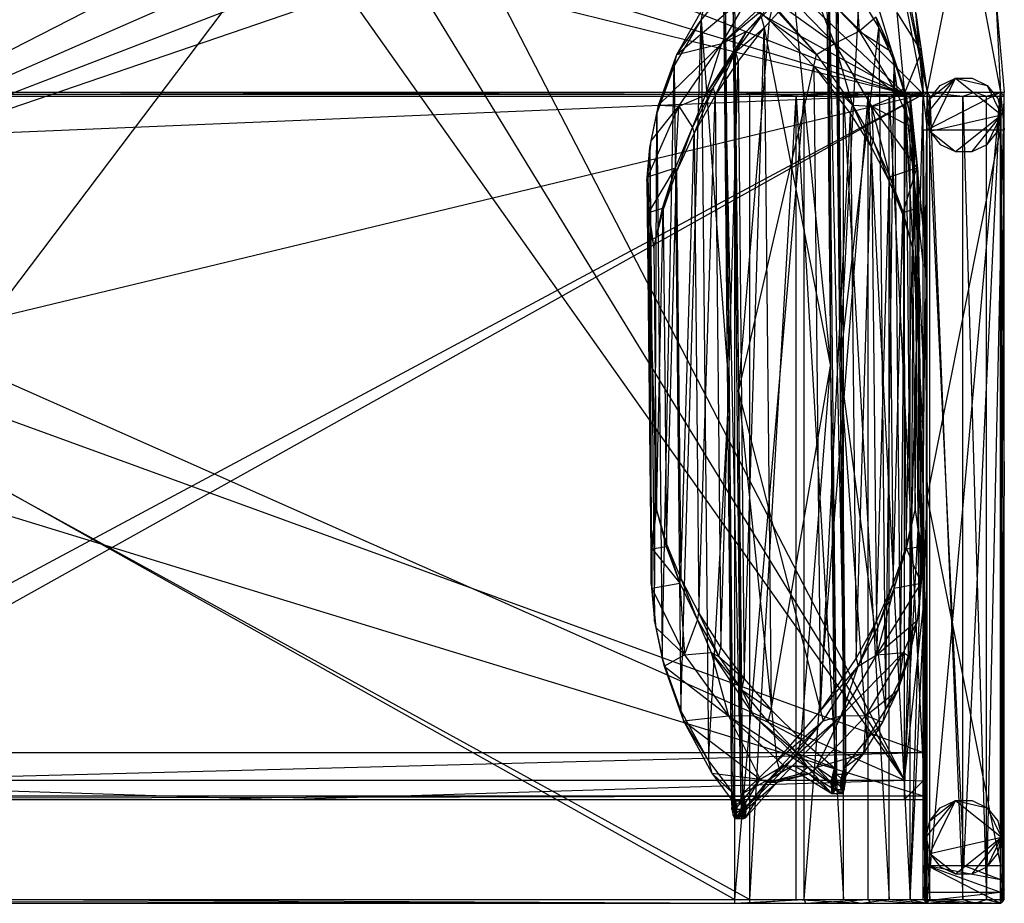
# Model space of a CAD drawing. Header units: inches. Extents: x -20.6 to 20.6, y -15.5 to 15.5.
# Tile 6 of 7: x 0 to 20.6, y -12.1 to 6.3. Entities that reach past the tile are written whole.
import ezdxf

# ---------------------------------------------------------------- set-up
doc = ezdxf.new("R2010")
doc.units = ezdxf.units.IN
doc.layers.get('0').update_dxf_attribs({"true_color": 0xc2ced6})

msp = doc.modelspace()

# ---------------------------------------------------------------- linework, layer by layer
at = {"color": 8, "true_color": 0x8c8177}
for p, q in [((-7.874, -9.591), (9.843, 13.834)), ((9.843, 13.834), (18.898, 4.738)), ((9.843, 13.834), (18.898, 4.738)), ((9.843, 13.834), (18.898, 4.738)), ((18.976, 4.779), (19.763, 8.707)), ((19.763, 8.707), (20.512, 4.779)), ((18.22, 8.216), (18.898, 4.738)), ((18.22, 8.216), (18.898, 4.738)), ((18.262, 8.113), (18.976, 4.779)), ((18.335, 8.142), (18.976, 4.779)), ((16.875, 7.444), (16.959, -0.938)), ((16.912, 7.598), (16.959, -0.938)), ((16.912, 7.598), (17.084, -9.454)), ((16.912, 7.598), (17.277, -9.454)), ((17.068, 7.444), (17.152, -0.938)), ((17.105, 7.598), (17.152, -0.938)), ((17.105, 7.598), (17.277, -9.454)), ((14.691, 5.796), (16.313, 7.143)), ((14.721, 7.043), (14.846, -1.474)), ((14.721, 7.043), (14.892, -10.01)), ((14.721, 7.043), (15.085, -10.01)), ((14.914, 7.043), (15.038, -1.474)), ((14.914, 7.043), (15.085, -10.01)), ((15.212, 6.054), (16.313, 7.143)), ((15.212, 6.054), (16.118, 7.063)), ((16.506, 7.143), (17.042, 5.796)), ((16.506, 7.143), (17.562, 6.054)), ((17.491, 7.063), (17.562, 6.054)), ((-7.48, 1.938), (2.147, 6.848)), ((-7.48, 1.938), (3.719, 6.848)), ((-7.48, 1.938), (5.291, 6.848)), ((-7.48, 1.938), (6.863, 6.848)), ((6.863, 6.848), (18.504, -9.578)), ((8.434, 6.848), (18.504, -9.578)), ((10.006, 6.848), (18.504, -9.578)), ((10.006, 6.848), (18.504, 4.752)), ((11.578, 6.848), (18.504, 4.752)), ((13.15, 6.848), (18.504, 4.752)), ((13.747, 5.565), (15.324, 6.894)), ((14.256, 6.286), (14.761, 6.908)), ((14.691, 5.796), (15.324, 6.894)), ((14.691, 5.796), (15.82, 6.862)), ((14.721, 6.848), (18.504, 4.752)), ((14.761, 6.908), (14.846, -1.474)), ((14.954, 6.908), (15.038, -1.474)), ((14.954, 6.908), (15.687, 6.286)), ((15.517, 6.894), (16.666, 5.565)), ((15.517, 6.894), (17.042, 5.796)), ((15.576, 6.126), (16.191, 6.805)), ((16.013, 6.862), (17.042, 5.796)), ((16.191, 6.805), (16.959, -0.938)), ((16.293, 6.848), (18.504, 4.752)), ((17.152, -0.938), (17.561, 6.805)), ((17.561, 6.805), (17.968, 6.126)), ((17.865, 6.848), (18.504, 4.752)), ((20.411, 6.735), (20.512, 4.779)), ((20.411, 6.735), (20.591, 4.779)), ((13.747, 5.565), (14.32, 6.577)), ((14.256, 6.286), (14.32, 6.577)), ((15.687, 6.286), (15.754, 6.577)), ((15.754, 6.577), (16.666, 5.565)), ((18.344, 6.447), (18.504, 4.752)), ((18.344, 6.447), (18.858, 5.625)), ((18.732, 6.505), (18.858, 5.625)), ((18.732, 6.505), (18.898, 4.738)), ((18.746, 6.427), (18.898, 4.779)), ((18.746, 6.427), (18.976, 4.779)), ((13.696, 5.325), (14.256, 6.286)), ((13.747, 5.565), (14.256, 6.286)), ((13.832, -8.13), (14.256, 6.286)), ((14.256, 6.286), (14.411, -9.179)), ((14.256, 6.286), (14.846, -1.474)), ((14.977, 5.623), (15.513, 6.357)), ((15.038, -1.474), (15.687, 6.286)), ((15.212, 6.054), (15.513, 6.357)), ((15.513, 6.357), (15.576, 6.126)), ((15.687, 6.286), (16.614, 5.325)), ((15.687, 6.286), (16.666, 5.565)), ((17.562, 6.054), (17.907, 6.357)), ((17.907, 6.357), (17.968, 6.126)), ((17.907, 6.357), (18.239, 5.623)), ((14.349, 4.716), (15.212, 6.054)), ((14.691, 5.796), (15.212, 6.054)), ((14.977, 5.623), (15.576, 6.126)), ((14.977, 5.623), (15.212, 6.054)), ((15.029, 5.423), (15.576, 6.126)), ((15.158, -7.467), (15.576, 6.126)), ((15.576, 6.126), (15.719, -8.11)), ((15.576, 6.126), (16.959, -0.938)), ((17.042, 5.796), (17.562, 6.054)), ((17.152, -0.938), (17.968, 6.126)), ((17.562, 6.054), (18.239, 5.623)), ((17.562, 6.054), (18.369, 4.716)), ((17.968, 6.126), (18.111, -8.11)), ((17.968, 6.126), (18.239, 5.623)), ((17.968, 6.126), (18.29, 5.423)), ((13.368, 4.511), (14.691, 5.796)), ((13.747, 5.565), (14.691, 5.796)), ((13.795, 4.486), (14.691, 5.796)), ((14.349, 4.716), (14.691, 5.796)), ((16.666, 5.565), (17.042, 5.796)), ((17.042, 5.796), (17.418, 4.511)), ((17.042, 5.796), (17.815, 4.486)), ((17.042, 5.796), (18.369, 4.716)), ((13.368, 4.511), (13.747, 5.565)), ((13.696, 5.325), (13.747, 5.565)), ((14.349, 4.716), (14.977, 5.623)), ((14.51, 4.873), (14.977, 5.623)), ((14.552, 4.707), (14.977, 5.623)), ((14.977, 5.623), (15.029, 5.423)), ((16.614, 5.325), (16.666, 5.565)), ((16.666, 5.565), (17.418, 4.511)), ((18.239, 5.623), (18.29, 5.423)), ((18.239, 5.623), (18.369, 4.716)), ((18.239, 5.623), (18.489, 4.873)), ((18.504, 4.752), (18.858, 5.625)), ((18.858, 5.625), (18.898, 4.738)), ((14.552, 4.707), (15.029, 5.423)), ((14.668, -6.814), (15.029, 5.423)), ((15.029, 5.423), (15.158, -7.467)), ((18.111, -8.11), (18.29, 5.423)), ((18.29, 5.423), (18.42, -7.467)), ((18.29, 5.423), (18.489, 4.873)), ((18.29, 5.423), (18.531, 4.707)), ((13.331, 4.329), (13.696, 5.325)), ((13.368, 4.511), (13.696, 5.325)), ((13.445, -7.038), (13.696, 5.325)), ((13.696, 5.325), (13.832, -8.13)), ((15.038, -1.474), (16.614, 5.325)), ((16.614, 5.325), (16.749, -8.13)), ((16.614, 5.325), (17.381, 4.329)), ((16.614, 5.325), (17.418, 4.511)), ((-18.898, 4.738), (18.898, -9)), ((-18.898, 4.738), (18.898, 4.738)), ((-15.276, 4.701), (15.276, 4.779)), ((-15.276, 4.779), (14.961, 4.779)), ((-15.276, 4.779), (15.276, 4.779)), ((-14.961, 4.701), (14.961, 4.779)), ((-14.961, 4.779), (14.961, 4.779)), ((-7.874, -1.707), (18.898, 4.738)), ((-7.874, 3.624), (18.898, 4.738)), ((-7.874, -9.591), (18.898, 4.738)), ((-7.48, -9.984), (18.898, 4.738)), ((14.078, 4.044), (14.51, 4.873)), ((14.109, 3.916), (14.51, 4.873)), ((14.349, 4.716), (14.51, 4.873)), ((14.51, 4.873), (14.552, 4.707)), ((14.961, 4.701), (14.961, 4.779)), ((14.961, 4.779), (15.276, 4.779)), ((14.961, 4.779), (16.41, 4.701)), ((14.961, 4.779), (16.439, 4.779)), ((14.961, 4.779), (17.592, 4.779)), ((15.276, 4.701), (15.276, 4.779)), ((15.276, 4.779), (16.243, 4.701)), ((15.276, 4.779), (17.592, 4.779)), ((16.243, 4.701), (17.592, 4.779)), ((16.41, 4.701), (16.439, 4.779)), ((16.439, 4.779), (17.592, 4.779)), ((16.439, 4.779), (17.745, 4.701)), ((16.439, 4.779), (17.8, 4.779)), ((16.439, 4.779), (18.978, 4.779)), ((17.232, 4.701), (17.592, 4.779)), ((17.592, 4.779), (18.184, 4.701)), ((17.592, 4.779), (18.978, 4.779)), ((17.745, 4.701), (17.8, 4.779)), ((17.745, 4.701), (18.695, 4.779)), ((17.8, 4.779), (18.695, 4.779)), ((17.8, 4.779), (18.978, 4.779)), ((17.8, 4.779), (19.972, 4.779)), ((18.184, 4.701), (18.978, 4.779)), ((18.369, 4.716), (18.489, 4.873)), ((18.489, 4.873), (18.531, 4.707)), ((18.489, 4.873), (18.672, 4.044)), ((18.489, 4.873), (18.703, 3.916)), ((18.504, -9.578), (18.504, 4.752)), ((18.504, 4.752), (18.898, -2.426)), ((18.504, 4.752), (18.898, 1.156)), ((18.504, 4.752), (18.898, 4.738)), ((18.504, -9.984), (18.898, 4.738)), ((18.621, 4.701), (18.695, 4.779)), ((18.621, 4.701), (18.976, 4.779)), ((18.695, 4.779), (18.976, 4.779)), ((18.695, 4.779), (19.972, 4.779)), ((18.695, 4.779), (20.512, 4.779)), ((18.898, -12.071), (18.898, 4.779)), ((18.898, -3.646), (18.898, 4.779)), ((18.898, -3.646), (18.976, 4.779)), ((18.898, -3.291), (18.898, 4.779)), ((18.898, -3.291), (18.976, 4.779)), ((18.898, 4.779), (18.898, 4.779)), ((18.898, 4.779), (18.976, 4.779)), ((18.898, 4.701), (18.976, 4.779)), ((18.898, -9.906), (18.898, 4.738)), ((18.898, -9), (18.898, 4.738)), ((18.898, 4.738), (18.898, 4.738)), ((18.898, -9.591), (18.898, 4.738)), ((18.898, -2.426), (18.898, 4.738)), ((18.898, 1.156), (18.898, 4.738)), ((18.898, 4.738), (18.898, 4.738)), ((18.95, -12.124), (18.976, 4.779)), ((18.976, -12.15), (18.976, 4.779)), ((18.976, -12.15), (20.512, 4.779)), ((18.976, -11.362), (18.976, 4.779)), ((18.976, 4.779), (19.744, -11.362)), ((18.976, 4.779), (20.512, 4.779)), ((18.976, 3.992), (18.976, 4.779)), ((18.976, 3.992), (20.512, 4.779)), ((18.976, 4.779), (18.976, 4.779)), ((18.976, 4.779), (20.512, 4.779)), ((18.978, 4.779), (19.034, 4.701)), ((18.978, 4.779), (19.724, 4.701)), ((18.978, 4.779), (19.972, 4.779)), ((19.724, 4.701), (19.972, 4.779)), ((19.744, -11.362), (20.512, 4.779)), ((19.972, 4.779), (20.217, 4.701)), ((19.972, 4.779), (20.512, 4.779)), ((20.217, 4.701), (20.512, 4.779)), ((20.512, -12.15), (20.512, 4.779)), ((20.512, -11.362), (20.512, 4.779)), ((20.512, 4.779), (20.538, -12.124)), ((20.512, 4.779), (20.564, -12.097)), ((20.512, 4.779), (20.591, -3.646)), ((20.512, 4.779), (20.591, -3.292)), ((20.512, 4.779), (20.591, 4.779)), ((20.512, 3.992), (20.512, 4.779)), ((20.512, 4.779), (20.512, 4.779)), ((20.512, 4.779), (20.591, 3.992)), ((20.512, 4.779), (20.591, 4.701)), ((20.591, -12.071), (20.591, 4.779)), ((20.591, -3.646), (20.591, 4.779)), ((20.591, -3.292), (20.591, 4.779)), ((20.591, 4.779), (20.591, 4.779)), ((-15.276, 4.701), (15.276, -12.071)), ((-15.276, 4.701), (15.276, 4.701)), ((-14.961, 4.701), (14.961, -12.071)), ((-14.961, 4.701), (14.961, 4.701)), ((13.795, 4.486), (14.349, 4.716)), ((14.078, 4.044), (14.349, 4.716)), ((14.109, 3.916), (14.552, 4.707)), ((14.21, -6.096), (14.552, 4.707)), ((14.552, 4.707), (14.668, -6.814)), ((14.961, -12.071), (14.961, 4.701)), ((14.961, -12.071), (16.41, 4.701)), ((14.961, 4.701), (16.41, 4.701)), ((15.276, -12.071), (15.276, 4.701)), ((15.276, -12.071), (16.243, 4.701)), ((15.276, 4.701), (16.243, 4.701)), ((16.243, -12.071), (16.243, 4.701)), ((16.243, 4.701), (17.232, -12.071)), ((16.243, 4.701), (17.232, 4.701)), ((16.41, -12.071), (16.41, 4.701)), ((16.41, -12.071), (17.745, 4.701)), ((16.41, 4.701), (17.745, 4.701)), ((17.232, -12.071), (17.232, 4.701)), ((17.232, 4.701), (18.184, -12.071)), ((17.232, 4.701), (18.184, 4.701)), ((17.745, -12.071), (17.745, 4.701)), ((17.745, 4.701), (18.621, -12.071)), ((17.745, 4.701), (18.621, 4.701)), ((17.815, 4.486), (18.369, 4.716)), ((18.184, -12.071), (18.184, 4.701)), ((18.184, 4.701), (19.034, -12.071)), ((18.184, 4.701), (19.034, 4.701)), ((18.369, 4.716), (18.672, 4.044)), ((18.42, -7.467), (18.531, 4.707)), ((18.531, 4.707), (18.646, -6.814)), ((18.531, 4.707), (18.703, 3.916)), ((18.621, -12.071), (18.621, 4.701)), ((18.621, 4.701), (18.898, -3.685)), ((18.621, 4.701), (18.898, -0.89)), ((18.621, 4.701), (18.898, 1.905)), ((18.621, 4.701), (18.898, 4.701)), ((18.898, -6.859), (18.898, 4.701)), ((18.898, -3.685), (18.898, 4.701)), ((18.898, 0.547), (18.898, 4.701)), ((18.898, 1.905), (18.898, 4.701)), ((18.898, 3.992), (18.898, 4.701)), ((18.898, 4.701), (18.898, 4.701)), ((18.898, 4.701), (18.976, 3.992)), ((19.034, -12.071), (19.034, 4.701)), ((19.034, 4.701), (19.724, -12.071)), ((19.034, 4.701), (19.724, 4.701)), ((19.724, -12.071), (19.724, 4.701)), ((19.724, 4.701), (20.217, -12.071)), ((19.724, 4.701), (20.217, 4.701)), ((20.217, -12.071), (20.217, 4.701)), ((20.217, -12.071), (20.591, 4.701)), ((20.217, 4.701), (20.591, 4.701)), ((20.591, -12.071), (20.591, 4.701)), ((20.591, -1.569), (20.591, 4.701)), ((20.591, 3.992), (20.591, 4.701)), ((20.591, 4.701), (20.591, 4.701)), ((13.144, 3.017), (13.795, 4.486)), ((13.185, 3.628), (13.368, 4.511)), ((13.185, 3.628), (13.331, 4.329)), ((13.212, 3.767), (13.368, 4.511)), ((13.212, 3.767), (13.795, 4.486)), ((13.284, -6.266), (13.331, 4.329)), ((13.331, 4.329), (13.368, 4.511)), ((13.331, 4.329), (13.445, -7.038)), ((13.368, 4.511), (13.795, 4.486)), ((13.725, 3.204), (13.795, 4.486)), ((13.795, 4.486), (14.078, 4.044)), ((16.749, -8.13), (17.381, 4.329)), ((17.381, 4.329), (17.418, 4.511)), ((17.381, 4.329), (17.495, -7.038)), ((17.381, 4.329), (17.82, 3.628)), ((17.418, 4.511), (17.815, 4.486)), ((17.418, 4.511), (17.82, 3.628)), ((17.418, 4.511), (17.848, 3.767)), ((17.815, 4.486), (17.848, 3.767)), ((17.815, 4.486), (18.202, 3.017)), ((17.815, 4.486), (18.672, 4.044)), ((17.815, 4.486), (18.765, 3.204)), ((13.725, 3.204), (14.078, 4.044)), ((13.745, 3.117), (14.078, 4.044)), ((13.745, 3.117), (14.109, 3.916)), ((13.831, -5.372), (14.109, 3.916)), ((14.078, 4.044), (14.109, 3.916)), ((14.109, 3.916), (14.21, -6.096)), ((18.646, -6.814), (18.703, 3.916)), ((18.672, 4.044), (18.703, 3.916)), ((18.672, 4.044), (18.765, 3.204)), ((18.672, 4.044), (18.785, 3.117)), ((18.703, 3.916), (18.785, 3.117)), ((18.703, 3.916), (18.804, -6.096)), ((18.898, -6.859), (18.898, 3.992)), ((18.898, -5.988), (18.898, 3.992)), ((18.898, 3.992), (18.976, -3.685)), ((18.898, 3.992), (18.976, 3.992)), ((18.976, -3.685), (18.976, 3.992)), ((18.976, -3.685), (20.512, 3.992)), ((18.976, 3.992), (20.512, 3.992)), ((20.512, -11.362), (20.512, 3.992)), ((20.512, -11.362), (20.591, 3.992)), ((20.512, 3.992), (20.591, 3.992)), ((20.591, -11.362), (20.591, 3.992)), ((20.591, -7.917), (20.591, 3.992)), ((20.591, -1.569), (20.591, 3.992)), ((13.126, 2.923), (13.212, 3.767)), ((13.144, 3.017), (13.212, 3.767)), ((13.185, 3.628), (13.212, 3.767)), ((17.82, 3.628), (17.848, 3.767)), ((17.848, 3.767), (18.184, 2.923)), ((17.848, 3.767), (18.202, 3.017)), ((13.126, 2.923), (13.185, 3.628)), ((13.185, 3.628), (13.211, -5.488)), ((13.185, 3.628), (13.284, -6.266)), ((17.495, -7.038), (17.82, 3.628)), ((17.82, 3.628), (17.919, -6.266)), ((17.82, 3.628), (18.184, 2.923)), ((13.144, 3.017), (13.725, 3.204)), ((13.163, 2.268), (13.725, 3.204)), ((13.454, 2.362), (13.725, 3.204)), ((13.465, 2.318), (13.725, 3.204)), ((13.465, 2.318), (13.745, 3.117)), ((13.535, -4.651), (13.745, 3.117)), ((13.725, 3.204), (13.745, 3.117)), ((13.745, 3.117), (13.831, -5.372)), ((18.202, 3.017), (18.765, 3.204)), ((18.478, 2.268), (18.765, 3.204)), ((18.765, 3.204), (18.765, 2.362)), ((18.765, 3.204), (18.775, 2.318)), ((18.765, 3.204), (18.785, 3.117)), ((18.775, 2.318), (18.785, 3.117)), ((18.785, 3.117), (18.804, -6.096)), ((18.785, 3.117), (18.845, -4.651)), ((18.785, 3.117), (18.87, -5.372)), ((13.126, 2.923), (13.144, 3.017)), ((13.126, 2.923), (13.154, 2.221)), ((13.126, 2.923), (13.211, -5.488)), ((13.126, 2.923), (13.224, -4.71)), ((13.144, 3.017), (13.154, 2.221)), ((13.144, 3.017), (13.163, 2.268)), ((17.919, -6.266), (18.184, 2.923)), ((18.184, 2.923), (18.202, 3.017)), ((18.184, 2.923), (18.269, -5.488)), ((18.184, 2.923), (18.469, 2.221)), ((18.202, 3.017), (18.469, 2.221)), ((18.202, 3.017), (18.478, 2.268)), ((13.154, 2.221), (13.163, 2.268)), ((13.163, 2.268), (13.454, 2.362)), ((13.163, 2.268), (13.27, 1.527)), ((13.27, 1.527), (13.454, 2.362)), ((13.27, 1.527), (13.465, 2.318)), ((13.325, -3.939), (13.465, 2.318)), ((13.454, 2.362), (13.465, 2.318)), ((13.465, 2.318), (13.535, -4.651)), ((18.469, 2.221), (18.478, 2.268)), ((18.478, 2.268), (18.765, 2.362)), ((18.478, 2.268), (18.672, 1.527)), ((18.672, 1.527), (18.765, 2.362)), ((18.672, 1.527), (18.775, 2.318)), ((18.727, -3.939), (18.775, 2.318)), ((18.765, 2.362), (18.775, 2.318)), ((18.775, 2.318), (18.845, -4.651)), ((13.154, 2.221), (13.224, -4.71)), ((13.154, 2.221), (13.27, 1.527)), ((13.154, 2.221), (13.325, -3.939)), ((18.269, -5.488), (18.469, 2.221)), ((18.469, 2.221), (18.539, -4.71)), ((18.469, 2.221), (18.672, 1.527)), ((-7.48, 1.938), (18.504, -9.578)), ((18.898, -0.89), (18.898, 1.905)), ((18.898, 0.547), (18.898, 1.905)), ((13.27, 1.527), (13.325, -3.939)), ((18.539, -4.71), (18.672, 1.527)), ((18.672, 1.527), (18.727, -3.939)), ((18.898, -2.426), (18.898, 1.156)), ((18.898, -3.685), (18.898, 0.547)), ((18.898, -0.89), (18.898, 0.547)), ((15.719, -8.11), (16.959, -0.938)), ((16.348, -8.732), (16.959, -0.938)), ((16.959, -0.938), (17.043, -9.32)), ((16.959, -0.938), (17.084, -9.454)), ((17.152, -0.938), (17.236, -9.32)), ((17.152, -0.938), (17.277, -9.454)), ((17.152, -0.938), (17.717, -8.732)), ((17.152, -0.938), (18.111, -8.11)), ((18.898, -3.685), (18.898, -0.89)), ((14.411, -9.179), (14.846, -1.474)), ((14.846, -1.474), (14.892, -10.01)), ((14.846, -1.474), (14.93, -9.856)), ((15.038, -1.474), (15.085, -10.01)), ((15.038, -1.474), (15.123, -9.856)), ((15.038, -1.474), (15.842, -9.179)), ((15.038, -1.474), (16.749, -8.13)), ((20.591, -12.071), (20.591, -1.569)), ((20.591, -7.917), (20.591, -1.569)), ((-7.874, -1.707), (18.898, -9.906)), ((18.504, -9.578), (18.898, -2.426)), ((18.898, -9.591), (18.898, -2.426)), ((18.898, -6.008), (18.898, -2.426)), ((18.898, -12.071), (18.898, -3.291)), ((18.898, -11.362), (18.898, -3.291)), ((18.898, -3.291), (18.976, -11.362)), ((20.512, -11.362), (20.591, -3.292)), ((20.591, -12.071), (20.591, -3.292)), ((20.591, -11.362), (20.591, -3.292)), ((18.621, -12.071), (18.898, -3.685)), ((18.898, -12.071), (18.898, -3.646)), ((18.898, -3.646), (18.924, -12.097)), ((18.898, -3.646), (18.95, -12.124)), ((18.898, -12.071), (18.898, -3.685)), ((18.898, -6.859), (18.898, -3.685)), ((18.898, -6.48), (18.898, -3.685)), ((18.898, -5.988), (18.976, -3.685)), ((18.898, -3.685), (18.898, -3.685)), ((18.976, -11.362), (18.976, -3.685)), ((18.976, -3.685), (20.512, -11.362)), ((20.564, -12.097), (20.591, -3.646)), ((20.591, -12.071), (20.591, -3.646)), ((13.224, -4.71), (13.325, -3.939)), ((13.234, -4.753), (13.325, -3.939)), ((13.325, -3.939), (13.525, -4.7)), ((13.325, -3.939), (13.535, -4.651)), ((18.539, -4.71), (18.727, -3.939)), ((18.549, -4.753), (18.727, -3.939)), ((18.727, -3.939), (18.836, -4.7)), ((18.727, -3.939), (18.845, -4.651)), ((13.211, -5.488), (13.224, -4.71)), ((13.224, -4.71), (13.23, -5.573)), ((13.224, -4.71), (13.234, -4.753)), ((13.234, -4.753), (13.525, -4.7)), ((13.525, -4.7), (13.535, -4.651)), ((13.525, -4.7), (13.812, -5.469)), ((13.535, -4.651), (13.812, -5.469)), ((13.535, -4.651), (13.831, -5.372)), ((18.269, -5.488), (18.539, -4.71)), ((18.288, -5.573), (18.539, -4.71)), ((18.539, -4.71), (18.549, -4.753)), ((18.549, -4.753), (18.836, -4.7)), ((18.836, -4.7), (18.845, -4.651)), ((18.836, -4.7), (18.852, -5.469)), ((18.845, -4.651), (18.852, -5.469)), ((18.845, -4.651), (18.87, -5.372)), ((13.23, -5.573), (13.234, -4.753)), ((13.234, -4.753), (13.812, -5.469)), ((18.288, -5.573), (18.549, -4.753)), ((18.549, -4.753), (18.852, -5.469)), ((13.211, -5.488), (13.23, -5.573)), ((13.211, -5.488), (13.284, -6.266)), ((13.211, -5.488), (13.315, -6.391)), ((13.23, -5.573), (13.812, -5.469)), ((13.812, -5.469), (13.831, -5.372)), ((13.812, -5.469), (13.91, -6.967)), ((13.812, -5.469), (14.181, -6.239)), ((13.831, -5.372), (14.181, -6.239)), ((13.831, -5.372), (14.21, -6.096)), ((17.919, -6.266), (18.269, -5.488)), ((17.931, -6.967), (18.852, -5.469)), ((17.95, -6.391), (18.269, -5.488)), ((18.269, -5.488), (18.288, -5.573)), ((18.288, -5.573), (18.852, -5.469)), ((18.776, -6.239), (18.87, -5.372)), ((18.776, -6.239), (18.852, -5.469)), ((18.804, -6.096), (18.87, -5.372)), ((18.852, -5.469), (18.87, -5.372)), ((13.23, -5.573), (13.315, -6.391)), ((13.23, -5.573), (13.91, -6.967)), ((17.931, -6.967), (18.288, -5.573)), ((17.95, -6.391), (18.288, -5.573)), ((14.181, -6.239), (14.21, -6.096)), ((14.21, -6.096), (14.629, -7.001)), ((14.21, -6.096), (14.668, -6.814)), ((18.504, -9.578), (18.898, -6.008)), ((18.608, -7.001), (18.804, -6.096)), ((18.646, -6.814), (18.804, -6.096)), ((18.776, -6.239), (18.804, -6.096)), ((18.898, -12.071), (18.898, -5.988)), ((18.898, -11.362), (18.898, -5.988)), ((18.898, -6.859), (18.898, -5.988)), ((18.898, -5.988), (18.976, -11.362)), ((18.898, -9.591), (18.898, -6.008)), ((13.284, -6.266), (13.315, -6.391)), ((13.284, -6.266), (13.445, -7.038)), ((13.284, -6.266), (13.485, -7.2)), ((13.91, -6.967), (14.181, -6.239)), ((14.181, -6.239), (14.466, -6.916)), ((14.181, -6.239), (14.629, -7.001)), ((17.495, -7.038), (17.919, -6.266)), ((17.536, -7.2), (17.919, -6.266)), ((17.919, -6.266), (17.95, -6.391)), ((17.931, -6.967), (18.776, -6.239)), ((18.486, -6.916), (18.776, -6.239)), ((18.608, -7.001), (18.776, -6.239)), ((13.315, -6.391), (13.485, -7.2)), ((13.315, -6.391), (13.91, -6.967)), ((17.536, -7.2), (17.95, -6.391)), ((17.931, -6.967), (17.95, -6.391)), ((18.621, -12.071), (18.898, -6.48)), ((18.898, -12.071), (18.898, -6.48)), ((13.485, -7.2), (13.91, -6.967)), ((13.91, -6.967), (14.466, -6.916)), ((13.91, -6.967), (14.832, -8.239)), ((14.466, -6.916), (14.629, -7.001)), ((14.466, -6.916), (14.832, -8.239)), ((14.466, -6.916), (15.11, -7.692)), ((14.466, -6.916), (15.355, -8.233)), ((14.629, -7.001), (14.668, -6.814)), ((14.668, -6.814), (15.158, -7.467)), ((17.183, -8.239), (18.486, -6.916)), ((17.183, -8.239), (17.931, -6.967)), ((17.536, -7.2), (17.931, -6.967)), ((17.706, -8.233), (18.486, -6.916)), ((17.931, -6.967), (18.486, -6.916)), ((18.372, -7.692), (18.646, -6.814)), ((18.372, -7.692), (18.486, -6.916)), ((18.42, -7.467), (18.646, -6.814)), ((18.486, -6.916), (18.608, -7.001)), ((18.608, -7.001), (18.646, -6.814)), ((18.898, -12.071), (18.898, -6.859)), ((13.445, -7.038), (13.485, -7.2)), ((13.445, -7.038), (13.832, -8.13)), ((14.629, -7.001), (15.11, -7.692)), ((14.629, -7.001), (15.158, -7.467)), ((16.749, -8.13), (17.495, -7.038)), ((17.495, -7.038), (17.536, -7.2)), ((18.372, -7.692), (18.608, -7.001)), ((13.485, -7.2), (13.832, -8.13)), ((13.485, -7.2), (13.887, -8.344)), ((13.485, -7.2), (14.832, -8.239)), ((16.749, -8.13), (17.536, -7.2)), ((16.806, -8.344), (17.536, -7.2)), ((17.183, -8.239), (17.536, -7.2)), ((15.11, -7.692), (15.158, -7.467)), ((15.158, -7.467), (15.719, -8.11)), ((18.111, -8.11), (18.42, -7.467)), ((18.372, -7.692), (18.42, -7.467)), ((15.11, -7.692), (15.355, -8.233)), ((15.11, -7.692), (15.661, -8.371)), ((15.11, -7.692), (15.719, -8.11)), ((17.706, -8.233), (18.372, -7.692)), ((18.055, -8.371), (18.372, -7.692)), ((18.111, -8.11), (18.372, -7.692)), ((20.591, -12.071), (20.591, -7.917)), ((20.591, -11.362), (20.591, -7.917)), ((13.832, -8.13), (13.887, -8.344)), ((13.832, -8.13), (14.411, -9.179)), ((15.661, -8.371), (15.719, -8.11)), ((15.719, -8.11), (16.348, -8.732)), ((15.842, -9.179), (16.749, -8.13)), ((16.749, -8.13), (16.806, -8.344)), ((17.717, -8.732), (18.111, -8.11)), ((18.055, -8.371), (18.111, -8.11)), ((13.887, -8.344), (14.832, -8.239)), ((13.887, -8.344), (14.411, -9.179)), ((13.887, -8.344), (14.481, -9.436)), ((13.887, -8.344), (15.489, -9.557)), ((14.832, -8.239), (15.355, -8.233)), ((14.832, -8.239), (15.489, -9.557)), ((14.832, -8.239), (15.982, -9.275)), ((14.832, -8.239), (16.479, -9.305)), ((15.355, -8.233), (15.661, -8.371)), ((15.355, -8.233), (16.28, -9.025)), ((15.355, -8.233), (16.479, -9.305)), ((15.661, -8.371), (16.28, -9.025)), ((15.661, -8.371), (16.348, -8.732)), ((15.682, -9.557), (17.183, -8.239)), ((15.682, -9.557), (16.806, -8.344)), ((15.842, -9.179), (16.806, -8.344)), ((15.915, -9.436), (16.806, -8.344)), ((16.175, -9.275), (17.183, -8.239)), ((16.672, -9.305), (17.706, -8.233)), ((16.672, -9.305), (17.183, -8.239)), ((16.806, -8.344), (17.183, -8.239)), ((17.183, -8.239), (17.706, -8.233)), ((17.653, -9.025), (17.706, -8.233)), ((17.653, -9.025), (18.055, -8.371)), ((17.706, -8.233), (18.055, -8.371)), ((17.717, -8.732), (18.055, -8.371)), ((16.28, -9.025), (16.348, -8.732)), ((16.348, -8.732), (17.043, -9.32)), ((17.236, -9.32), (17.717, -8.732)), ((17.653, -9.025), (17.717, -8.732)), ((-18.898, -9.984), (18.898, -9)), ((-18.898, -9), (18.898, -9)), ((16.28, -9.025), (16.479, -9.305)), ((16.28, -9.025), (16.969, -9.645)), ((16.28, -9.025), (17.043, -9.32)), ((16.672, -9.305), (17.653, -9.025)), ((17.162, -9.645), (17.653, -9.025)), ((17.236, -9.32), (17.653, -9.025)), ((18.898, -9.984), (18.898, -9)), ((18.898, -9.906), (18.898, -9)), ((18.898, -9), (18.898, -9)), ((14.411, -9.179), (14.481, -9.436)), ((14.411, -9.179), (14.93, -9.856)), ((15.123, -9.856), (15.842, -9.179)), ((15.842, -9.179), (15.915, -9.436)), ((14.481, -9.436), (14.93, -9.856)), ((14.481, -9.436), (15.01, -10.142)), ((14.481, -9.436), (15.489, -9.557)), ((15.123, -9.856), (15.915, -9.436)), ((15.203, -10.142), (15.915, -9.436)), ((15.489, -9.557), (15.982, -9.275)), ((15.65, -9.621), (15.982, -9.275)), ((15.65, -9.621), (16.322, -9.45)), ((15.65, -9.621), (16.515, -9.45)), ((15.682, -9.557), (16.175, -9.275)), ((15.682, -9.557), (15.915, -9.436)), ((15.843, -9.621), (16.175, -9.275)), ((15.843, -9.621), (16.515, -9.45)), ((15.982, -9.275), (16.322, -9.45)), ((15.982, -9.275), (16.479, -9.305)), ((16.175, -9.275), (16.515, -9.45)), ((16.175, -9.275), (16.672, -9.305)), ((16.322, -9.45), (16.479, -9.305)), ((16.322, -9.45), (16.515, -9.45)), ((16.322, -9.45), (16.989, -9.86)), ((16.479, -9.305), (16.969, -9.645)), ((16.479, -9.305), (16.989, -9.86)), ((16.515, -9.45), (16.672, -9.305)), ((16.515, -9.45), (16.989, -9.86)), ((16.515, -9.45), (17.182, -9.86)), ((16.672, -9.305), (17.162, -9.645)), ((16.672, -9.305), (17.182, -9.86)), ((16.969, -9.645), (17.043, -9.32)), ((16.992, -9.652), (17.043, -9.32)), ((17.039, -9.47), (17.043, -9.32)), ((17.043, -9.32), (17.056, -9.774)), ((17.043, -9.32), (17.077, -9.63)), ((17.043, -9.32), (17.084, -9.454)), ((17.077, -9.63), (17.084, -9.454)), ((17.084, -9.454), (17.27, -9.63)), ((17.084, -9.454), (17.277, -9.454)), ((17.162, -9.645), (17.236, -9.32)), ((17.191, -9.648), (17.236, -9.32)), ((17.191, -9.648), (17.234, -9.442)), ((17.211, -9.609), (17.234, -9.442)), ((17.225, -9.54), (17.234, -9.442)), ((17.234, -9.442), (17.236, -9.32)), ((17.234, -9.442), (17.249, -9.774)), ((17.236, -9.32), (17.249, -9.774)), ((17.236, -9.32), (17.27, -9.63)), ((17.236, -9.32), (17.277, -9.454)), ((17.27, -9.63), (17.277, -9.454)), ((-7.48, -9.578), (5.512, -9.984)), ((-7.48, -9.578), (18.504, -9.578)), ((5.512, -9.984), (18.504, -9.578)), ((14.994, -10.366), (15.489, -9.557)), ((14.994, -10.366), (15.65, -9.621)), ((14.994, -10.366), (15.843, -9.621)), ((15.01, -10.142), (15.489, -9.557)), ((15.187, -10.366), (15.682, -9.557)), ((15.187, -10.366), (15.843, -9.621)), ((15.203, -10.142), (15.682, -9.557)), ((15.489, -9.557), (15.65, -9.621)), ((15.65, -9.621), (15.843, -9.621)), ((15.682, -9.557), (15.843, -9.621)), ((16.969, -9.645), (16.989, -9.86)), ((16.969, -9.645), (16.992, -9.652)), ((16.989, -9.86), (17.013, -9.625)), ((16.989, -9.86), (16.992, -9.652)), ((16.992, -9.652), (17.039, -9.47)), ((16.992, -9.652), (17.013, -9.625)), ((17.013, -9.625), (17.039, -9.47)), ((17.013, -9.625), (17.028, -9.565)), ((17.013, -9.625), (17.025, -9.856)), ((17.025, -9.856), (17.028, -9.565)), ((17.028, -9.565), (17.039, -9.47)), ((17.028, -9.565), (17.056, -9.774)), ((17.039, -9.47), (17.056, -9.774)), ((17.056, -9.774), (17.077, -9.63)), ((17.077, -9.63), (17.249, -9.774)), ((17.077, -9.63), (17.27, -9.63)), ((17.162, -9.645), (17.182, -9.86)), ((17.162, -9.645), (17.191, -9.648)), ((17.182, -9.86), (17.191, -9.648)), ((17.191, -9.648), (17.211, -9.609)), ((17.191, -9.648), (17.218, -9.856)), ((17.211, -9.609), (17.225, -9.54)), ((17.211, -9.609), (17.218, -9.856)), ((17.218, -9.856), (17.225, -9.54)), ((17.225, -9.54), (17.249, -9.774)), ((17.249, -9.774), (17.27, -9.63)), ((18.504, -9.984), (18.504, -9.578)), ((18.504, -9.578), (18.898, -9.591)), ((18.504, -9.984), (18.898, -9.591)), ((18.898, -9.591), (18.898, -9.591)), ((14.892, -10.01), (14.93, -9.856)), ((14.902, -10.182), (14.93, -9.856)), ((14.926, -10.314), (14.93, -9.856)), ((14.93, -9.856), (14.934, -9.976)), ((14.93, -9.856), (14.981, -10.16)), ((14.93, -9.856), (15.01, -10.142)), ((15.085, -10.01), (15.123, -9.856)), ((15.095, -10.182), (15.123, -9.856)), ((15.119, -10.314), (15.123, -9.856)), ((15.123, -9.856), (15.129, -10.003)), ((15.123, -9.856), (15.18, -10.161)), ((15.123, -9.856), (15.203, -10.142)), ((16.989, -9.86), (17.025, -9.856)), ((16.989, -9.86), (17.182, -9.86)), ((17.025, -9.856), (17.056, -9.774)), ((17.025, -9.856), (17.182, -9.86)), ((17.025, -9.856), (17.218, -9.856)), ((17.056, -9.774), (17.218, -9.856)), ((17.056, -9.774), (17.249, -9.774)), ((17.182, -9.86), (17.218, -9.856)), ((17.218, -9.856), (17.249, -9.774)), ((-18.898, -9.984), (18.898, -9.906)), ((-18.898, -9.906), (18.898, -9.906)), ((-18.898, -9.984), (18.898, -9.984)), ((-7.874, -9.906), (18.898, -9.906)), ((-7.48, -9.984), (5.512, -9.984)), ((-7.48, -9.984), (18.504, -9.984)), ((5.512, -9.984), (18.504, -9.984)), ((14.892, -10.01), (14.902, -10.182)), ((14.892, -10.01), (15.085, -10.01)), ((14.902, -10.182), (15.085, -10.01)), ((14.926, -10.314), (14.934, -9.976)), ((14.926, -10.314), (14.945, -10.069)), ((14.934, -9.976), (14.945, -10.069)), ((14.934, -9.976), (14.96, -10.131)), ((14.934, -9.976), (14.981, -10.16)), ((14.945, -10.069), (14.959, -10.38)), ((14.945, -10.069), (14.96, -10.131)), ((15.085, -10.01), (15.095, -10.182)), ((15.119, -10.314), (15.129, -10.003)), ((15.129, -10.003), (15.142, -10.092)), ((15.129, -10.003), (15.159, -10.144)), ((15.129, -10.003), (15.18, -10.161)), ((18.504, -9.984), (18.504, -9.984)), ((18.898, -9.984), (18.898, -9.906)), ((18.898, -9.984), (18.898, -9.984)), ((14.902, -10.182), (14.926, -10.314)), ((14.902, -10.182), (15.095, -10.182)), ((14.926, -10.314), (15.095, -10.182)), ((14.959, -10.38), (14.96, -10.131)), ((14.959, -10.38), (14.981, -10.16)), ((14.96, -10.131), (14.981, -10.16)), ((14.981, -10.16), (15.01, -10.142)), ((14.981, -10.16), (14.994, -10.366)), ((14.994, -10.366), (15.01, -10.142)), ((15.095, -10.182), (15.119, -10.314)), ((15.119, -10.314), (15.142, -10.092)), ((15.142, -10.092), (15.152, -10.38)), ((15.142, -10.092), (15.159, -10.144)), ((15.152, -10.38), (15.159, -10.144)), ((15.159, -10.144), (15.18, -10.161)), ((15.159, -10.144), (15.187, -10.366)), ((15.18, -10.161), (15.203, -10.142)), ((15.18, -10.161), (15.187, -10.366)), ((15.187, -10.366), (15.203, -10.142)), ((14.926, -10.314), (14.959, -10.38)), ((14.926, -10.314), (15.119, -10.314)), ((14.959, -10.38), (15.119, -10.314)), ((14.959, -10.38), (14.994, -10.366)), ((14.959, -10.38), (15.152, -10.38)), ((14.994, -10.366), (15.152, -10.38)), ((14.994, -10.366), (15.187, -10.366)), ((15.119, -10.314), (15.152, -10.38)), ((15.152, -10.38), (15.187, -10.366)), ((18.898, -12.071), (18.898, -11.362)), ((18.898, -11.864), (18.898, -11.362)), ((18.898, -11.362), (18.976, -11.919)), ((18.898, -11.362), (18.976, -11.362)), ((18.898, -12.071), (18.898, -11.362)), ((18.898, -12.071), (18.976, -11.362)), ((18.898, -11.362), (18.976, -11.362)), ((18.976, -11.919), (18.976, -11.362)), ((18.976, -11.362), (19.744, -11.362)), ((18.976, -11.362), (20.512, -11.919)), ((18.976, -11.362), (20.512, -11.652)), ((18.976, -12.15), (18.976, -11.362)), ((18.976, -11.362), (20.512, -12.15)), ((18.976, -11.362), (20.512, -11.362)), ((19.744, -11.362), (20.512, -11.652)), ((19.744, -11.362), (20.512, -11.362)), ((20.512, -11.652), (20.512, -11.362)), ((20.512, -11.652), (20.591, -11.362)), ((20.512, -11.362), (20.591, -11.362)), ((20.512, -12.15), (20.512, -11.362)), ((20.512, -12.15), (20.591, -11.362)), ((20.512, -11.362), (20.591, -11.362)), ((20.591, -12.071), (20.591, -11.362)), ((20.591, -11.864), (20.591, -11.362)), ((20.591, -12.071), (20.591, -11.362)), ((20.512, -11.919), (20.512, -11.652)), ((20.512, -11.652), (20.591, -11.864)), ((18.898, -12.071), (18.898, -11.864)), ((18.898, -11.864), (18.976, -12.094)), ((18.898, -11.864), (18.976, -11.919)), ((18.976, -12.094), (18.976, -11.919)), ((18.976, -12.094), (20.512, -11.919)), ((18.976, -11.919), (20.512, -11.919)), ((20.512, -11.919), (20.591, -11.864)), ((20.512, -12.15), (20.512, -11.919)), ((20.512, -11.919), (20.591, -12.071)), ((20.591, -12.071), (20.591, -11.864)), ((-15.276, -12.071), (15.276, -12.15)), ((-15.276, -12.071), (15.276, -12.071)), ((0, -12.071), (14.961, -12.15)), ((0, -12.071), (14.961, -12.071)), ((14.961, -12.15), (14.961, -12.071)), ((14.961, -12.15), (16.41, -12.071)), ((14.961, -12.071), (16.41, -12.071)), ((15.276, -12.15), (15.276, -12.071)), ((15.276, -12.15), (16.243, -12.071)), ((15.276, -12.071), (16.243, -12.071)), ((16.243, -12.071), (17.232, -12.071)), ((16.243, -12.071), (17.592, -12.15)), ((16.41, -12.071), (16.439, -12.15)), ((16.41, -12.071), (17.745, -12.071)), ((16.439, -12.15), (17.745, -12.071)), ((17.232, -12.071), (17.592, -12.15)), ((17.232, -12.071), (18.184, -12.071)), ((17.592, -12.15), (18.184, -12.071)), ((17.745, -12.071), (17.8, -12.15)), ((17.745, -12.071), (18.621, -12.071)), ((17.745, -12.071), (18.695, -12.15)), ((18.184, -12.071), (18.978, -12.15)), ((18.184, -12.071), (19.034, -12.071)), ((18.621, -12.071), (18.695, -12.15)), ((18.621, -12.071), (18.898, -12.071)), ((18.621, -12.071), (18.976, -12.15)), ((18.898, -12.071), (18.898, -12.071)), ((18.898, -12.071), (18.924, -12.097)), ((18.898, -12.071), (18.95, -12.124)), ((18.898, -12.071), (18.976, -12.15)), ((18.898, -12.071), (18.976, -12.094)), ((18.898, -12.071), (18.898, -12.071)), ((18.898, -12.071), (18.976, -12.15)), ((18.924, -12.097), (18.95, -12.124)), ((18.95, -12.124), (18.976, -12.15)), ((18.976, -12.15), (18.976, -12.094)), ((18.976, -12.094), (19.744, -12.15)), ((18.976, -12.094), (20.512, -12.15)), ((18.978, -12.15), (19.034, -12.071)), ((18.978, -12.15), (19.724, -12.071)), ((19.034, -12.071), (19.724, -12.071)), ((19.724, -12.071), (19.972, -12.15)), ((19.724, -12.071), (20.217, -12.071)), ((19.972, -12.15), (20.217, -12.071)), ((20.217, -12.071), (20.512, -12.15)), ((20.217, -12.071), (20.591, -12.071)), ((20.512, -12.15), (20.591, -12.071)), ((20.512, -12.15), (20.591, -12.071)), ((20.512, -12.15), (20.564, -12.097)), ((20.512, -12.15), (20.538, -12.124)), ((20.538, -12.124), (20.564, -12.097)), ((20.564, -12.097), (20.591, -12.071)), ((20.591, -12.071), (20.591, -12.071)), ((20.591, -12.071), (20.591, -12.071)), ((-15.276, -12.15), (14.961, -12.15)), ((-15.276, -12.15), (15.276, -12.15)), ((-14.961, -12.15), (14.961, -12.15)), ((14.961, -12.15), (15.276, -12.15)), ((14.961, -12.15), (16.439, -12.15)), ((14.961, -12.15), (17.592, -12.15)), ((15.276, -12.15), (17.592, -12.15)), ((16.439, -12.15), (17.592, -12.15)), ((16.439, -12.15), (17.8, -12.15)), ((16.439, -12.15), (18.978, -12.15)), ((17.592, -12.15), (18.978, -12.15)), ((17.8, -12.15), (18.695, -12.15)), ((17.8, -12.15), (18.978, -12.15)), ((17.8, -12.15), (19.972, -12.15)), ((18.695, -12.15), (18.976, -12.15)), ((18.695, -12.15), (19.972, -12.15)), ((18.695, -12.15), (20.512, -12.15)), ((18.976, -12.15), (18.976, -12.15)), ((18.976, -12.15), (19.744, -12.15)), ((18.976, -12.15), (20.512, -12.15)), ((18.976, -12.15), (18.976, -12.15)), ((18.976, -12.15), (20.512, -12.15)), ((18.978, -12.15), (19.972, -12.15)), ((19.744, -12.15), (20.512, -12.15)), ((19.972, -12.15), (20.512, -12.15)), ((20.512, -12.15), (20.512, -12.15)), ((20.512, -12.15), (20.512, -12.15))]:
    msp.add_line(p, q, dxfattribs=at)
at = {"color": 47, "true_color": 0x83714f}
for p, q in [((18.958, 4.307), (19.569, 5.074)), ((19.036, 3.966), (19.569, 5.074)), ((19.036, 4.648), (19.569, 5.074)), ((19.254, 4.922), (19.569, 5.074)), ((19.569, 5.074), (19.569, 5.074)), ((19.569, 5.074), (19.919, 5.074)), ((19.569, 5.074), (20.234, 4.922)), ((19.569, 5.074), (20.53, 4.307)), ((19.919, 5.074), (19.919, 5.074)), ((19.919, 5.074), (20.234, 4.922)), ((19.036, 4.648), (19.254, 4.922)), ((19.254, 4.922), (19.254, 4.922)), ((20.234, 4.922), (20.234, 4.922)), ((20.234, 4.922), (20.453, 4.648)), ((20.234, 4.922), (20.53, 4.307)), ((18.958, 4.307), (19.036, 4.648)), ((19.036, 4.648), (19.036, 4.648)), ((20.453, 4.648), (20.453, 4.648)), ((20.453, 4.648), (20.53, 4.307)), ((18.958, 4.307), (18.958, 4.307)), ((18.958, 4.307), (19.036, 3.966)), ((19.036, 3.966), (20.53, 4.307)), ((19.569, 3.54), (20.53, 4.307)), ((19.919, 3.54), (20.53, 4.307)), ((20.234, 3.692), (20.53, 4.307)), ((20.453, 3.966), (20.53, 4.307)), ((20.53, 4.307), (20.53, 4.307)), ((19.036, 3.966), (19.036, 3.966)), ((19.036, 3.966), (19.254, 3.692)), ((19.036, 3.966), (19.569, 3.54)), ((20.234, 3.692), (20.453, 3.966)), ((20.453, 3.966), (20.453, 3.966)), ((19.254, 3.692), (19.254, 3.692)), ((19.254, 3.692), (19.569, 3.54)), ((19.569, 3.54), (19.569, 3.54)), ((19.569, 3.54), (19.919, 3.54)), ((19.919, 3.54), (20.234, 3.692)), ((19.919, 3.54), (19.919, 3.54)), ((20.234, 3.692), (20.234, 3.692)), ((18.958, -10.772), (19.569, -10.005)), ((19.036, -11.113), (19.569, -10.005)), ((19.036, -10.431), (19.569, -10.005)), ((19.254, -10.157), (19.569, -10.005)), ((19.569, -10.005), (19.569, -10.005)), ((19.569, -10.005), (19.919, -10.005)), ((19.569, -10.005), (20.234, -10.157)), ((19.569, -10.005), (20.53, -10.772)), ((19.919, -10.005), (19.919, -10.005)), ((19.919, -10.005), (20.234, -10.157)), ((19.036, -10.431), (19.254, -10.157)), ((19.254, -10.157), (19.254, -10.157)), ((20.234, -10.157), (20.234, -10.157)), ((20.234, -10.157), (20.453, -10.431)), ((20.234, -10.157), (20.53, -10.772)), ((18.958, -10.772), (19.036, -10.431)), ((19.036, -10.431), (19.036, -10.431)), ((20.453, -10.431), (20.453, -10.431)), ((20.453, -10.431), (20.53, -10.772)), ((18.958, -10.772), (18.958, -10.772)), ((18.958, -10.772), (19.036, -11.113)), ((19.036, -11.113), (20.53, -10.772)), ((19.569, -11.538), (20.53, -10.772)), ((19.919, -11.538), (20.53, -10.772)), ((20.234, -11.387), (20.53, -10.772)), ((20.453, -11.113), (20.53, -10.772)), ((20.53, -10.772), (20.53, -10.772)), ((19.036, -11.113), (19.036, -11.113)), ((19.036, -11.113), (19.254, -11.387)), ((19.036, -11.113), (19.569, -11.538)), ((20.234, -11.387), (20.453, -11.113)), ((20.453, -11.113), (20.453, -11.113)), ((19.254, -11.387), (19.254, -11.387)), ((19.254, -11.387), (19.569, -11.538)), ((19.919, -11.538), (20.234, -11.387)), ((20.234, -11.387), (20.234, -11.387)), ((19.569, -11.538), (19.569, -11.538)), ((19.569, -11.538), (19.919, -11.538)), ((19.919, -11.538), (19.919, -11.538))]:
    msp.add_line(p, q, dxfattribs=at)

doc.saveas('drawing.dxf')
